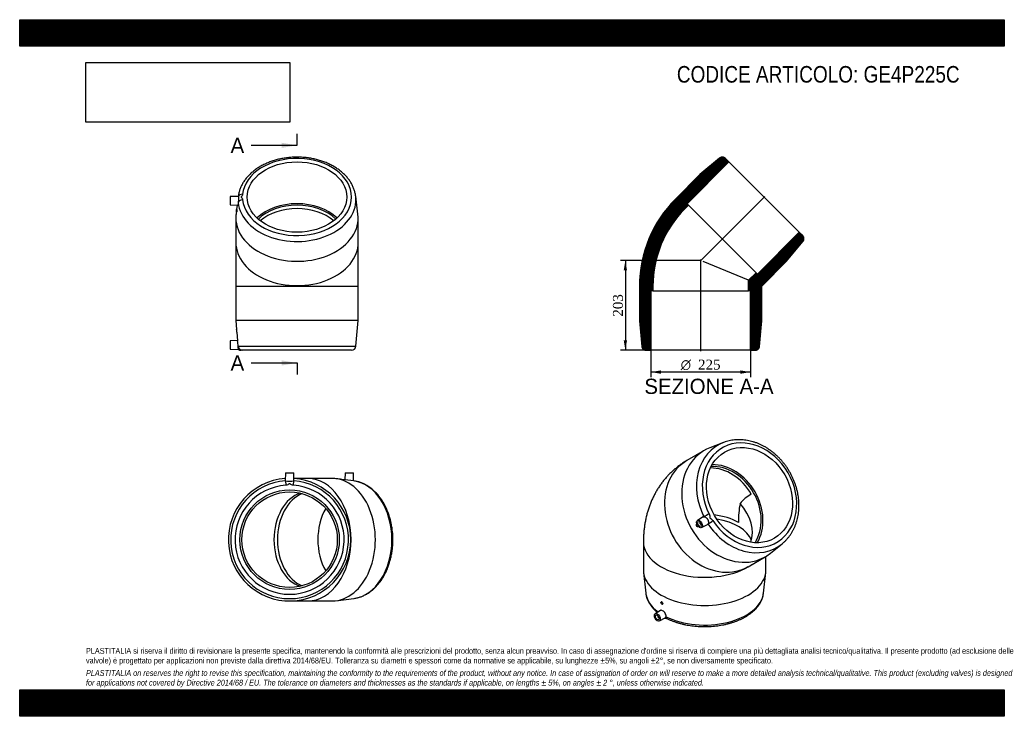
# Model space of a CAD drawing. Header units: millimetres. Extents: x 0 to 2228, y 0 to 1575.
import ezdxf
from ezdxf.enums import TextEntityAlignment as Align
from ezdxf.lldxf.tags import DXFTag

# ---------------------------------------------------------------- set-up
doc = ezdxf.new("R2010")
doc.units = ezdxf.units.MM
doc.header["$LTSCALE"] = 7.5
for name, color, linetype in [('Default', 7, 'Continuous'), ('DV4_Default', 7, 'Continuous'), ('GE4P225C', 7, 'Continuous')]:
    doc.layers.add(name, color=color, linetype=linetype)
doc.styles.add('SEACAD_Solid_Edge_ANSI', font='seans.ttf')
doc.styles.add('SEACAD_Solid_Edge_ANSI1_Symbols', font='semeca1.ttf')
doc.styles.add('SEACAD_Times_New_Roman', font='times.ttf')
tags = doc.linetypes.add('CENTER2', pattern=[28.575, 19.05, -3.175, 3.175, -3.175]).pattern_tags.tags
tags[10:11] = [DXFTag(74, 4), DXFTag(75, 0), DXFTag(340, '0'), DXFTag(46, 0.0), DXFTag(50, 0.0), DXFTag(44, 0.0), DXFTag(45, 0.0)]
tags[8:9] = [DXFTag(74, 4), DXFTag(75, 0), DXFTag(340, '0'), DXFTag(46, 0.0), DXFTag(50, 0.0), DXFTag(44, 0.0), DXFTag(45, 0.0)]
tags[6:7] = [DXFTag(74, 4), DXFTag(75, 0), DXFTag(340, '0'), DXFTag(46, 0.0), DXFTag(50, 0.0), DXFTag(44, 0.0), DXFTag(45, 0.0)]
tags[4:5] = [DXFTag(74, 4), DXFTag(75, 0), DXFTag(340, '0'), DXFTag(46, 0.0), DXFTag(50, 0.0), DXFTag(44, 0.0), DXFTag(45, 0.0)]
doc.dimstyles.new('ANSImm', dxfattribs={"dimtxt": 22.5, "dimasz": 22.5, "dimexe": 11.25, "dimexo": 0, "dimgap": 5.625, "dimtad": 1, "dimdsep": 46, "dimtxsty": 'SEACAD_Times_New_Roman', "dimblk1": '_SE_FILLED', "dimblk2": '_SE_FILLED', "dimsah": 1, "dimcen": 11.25, "dimazin": 0, "dimtfac": 0.85, "dimtdec": 3, "dimtofl": 0, "dimtmove": 0, "dimatfit": 3, "dimfxl": 1, "dimarcsym": 0})
picture_1 = doc.add_image_def('image1.jpg', size_in_pixel=(4302, 1260))

# ---------------------------------------------------------------- blocks, each defined once
blk = doc.blocks.new('SE')
at = {"layer": 'GE4P225C', "color": 7, "linetype": 'Continuous'}
for p, q in [((1592.3, 618.9), (1561.3, 606.9)), ((1548.3, 600.7), (1509.3, 578.2)), ((1545.9, 450.7), (1533.1, 443)), ((1531.1, 434.3), (1530.7, 434.1)), ((1533.7, 428.9), (1534.1, 429.1)), ((1539.8, 438.2), (1539.2, 437.9)), ((1541.2, 434.4), (1541.8, 434.7)), ((1542.6, 426.6), (1555.7, 433.7)), ((1411.1, 394.2), (1411.1, 330.5)), ((1698.7, 369), (1724.6, 389.9)), ((1647.8, 338.3), (1686.8, 360.8)), ((1688.1, 330.5), (1688.1, 361.6)), ((1411.4, 325.4), (1416.5, 278.3)), ((1682.6, 278.3), (1687.8, 325.4)), ((1451.5, 258.5), (1451.2, 258.4)), ((1454.2, 253.2), (1454.7, 253.5)), ((1449.9, 239.3), (1437.6, 231.9)), ((1444.3, 227.1), (1443.7, 226.8)), ((1445.7, 223.3), (1446.3, 223.6)), ((1447.1, 215.5), (1460.5, 222.8))]:
    blk.add_line(p, q, dxfattribs=at)
for centre, radius, start, end in [((1705.1, 416.4), 99.5, 120.2676, 139.2115), ((1864.8, 438.9), 238.9, 169.7431, 180.1497)]:
    blk.add_arc(centre, radius, start, end, dxfattribs=at)
for centre, major_axis, ratio, start_param, end_param in [((1651.1, 500.1), (61.7, -106.8), 0.816497, -1.50032, 4.641912), ((1617.6, 480.8), (69.3, -119.9), 0.816497, 3.014606, 6.283185), ((1646.5, 497.5), (66.7, -115.5), 0.816497, 3.014606, 4.641912), ((1578.6, 458.3), (-69.3, 119.9), 0.816497, 0, 3.141593), ((1578.6, 458.3), (54, -93.5), 0.816497, 1.570796, 2.697239), ((1584.1, 461.4), (-54, 93.5), 0.816497, 3.542427, 5.882351), ((1584.1, 461.4), (-56.3, 97.4), 0.816497, 3.576274, 5.848504), ((1549.6, 441.5), (-99.8, 57.6), 0.717439, 3.270173, 4.268369), ((1554.7, 454.5), (8.93, 4.49), 0.040656, 0.956488, 2.43797), ((1549.6, 394.2), (108, 0), 0.57735, 0.785398, 1.372044), ((1549.6, 385.2), (-108, 0), 0.57735, 3.349459, 4.455727), ((1532.2, 431.5), (1.5, -2.6), 0.57735, 2.312248, 6.283185), ((1532.2, 431.5), (1.5, -2.6), 0.57735, 0, 0.829346), ((1540.2, 436.1), (-1, 1.73), 0.57735, 0, 3.83141), ((1540.2, 436.1), (-1, 1.73), 0.57735, 5.593368, 6.283185), ((1563.4, 439.5), (-8.36, -5.49), 0.040656, 0.703622, 2.185105), ((1646.5, 497.5), (66.7, -115.5), 0.816497, -1.50032, 0.126987), ((1549.6, 394.2), (138.5, 0), 0.57735, 3.141579, 5.593312), ((1646.5, 497.5), (66.7, -115.5), 0.816497, 0.126987, 0.140723), ((1617.6, 480.8), (69.3, -119.9), 0.816497, 0, 0.126987), ((1549.6, 330.5), (-138.5, 0), 0.57735, 0, 3.141593), ((1549.6, 283.2), (-133.3, 0), 0.57735, 0.063365, 0.660843), ((1549.6, 283.2), (-133.3, 0), 0.57735, 0.855875, 3.078227), ((1444.7, 225), (1, -1.73), 0.57735, 2.451776, 6.283185), ((1444.7, 225), (1, -1.73), 0.57735, 0, 0.689817), ((1468.7, 230.2), (4.48, 8.94), 0.535261, 2.412668, 3.141159)]:
    blk.add_ellipse(centre, major_axis=major_axis, ratio=ratio, start_param=start_param, end_param=end_param, dxfattribs=at)
for centre, major_axis, ratio in [((1651.1, 500.1), (56.3, -97.4), 0.816497), ((1538, 434.8), (-4.75, 8.23), 0.57735), ((1538, 434.8), (-3, 5.2), 0.57735), ((1452.7, 255.8), (-1.5, 2.6), 0.57735), ((1442.5, 223.7), (4.75, -8.23), 0.57735), ((1442.5, 223.7), (3, -5.2), 0.57735)]:
    blk.add_ellipse(centre, major_axis=major_axis, ratio=ratio, dxfattribs=at)
for points, knots in [([(1725.8, 390.9), (1727.5, 392.3), (1730.3, 394.8), (1734.7, 399.3), (1738.8, 404), (1742.6, 409), (1746.1, 414.3), (1749.3, 419.8), (1752.2, 425.6), (1754.8, 431.6), (1757, 437.8), (1758.9, 444.2), (1760.4, 450.8), (1761.6, 457.5), (1762.4, 464.3), (1762.9, 471.2), (1763, 478.2), (1762.7, 485.3), (1762.1, 492.4), (1761.1, 499.5), (1759.8, 506.7), (1758.1, 513.7), (1756, 520.8), (1753.7, 527.7), (1751, 534.6), (1747.9, 541.3), (1744.6, 548), (1741, 554.4), (1737, 560.7), (1732.8, 566.8), (1728.3, 572.7), (1723.6, 578.3), (1718.6, 583.7), (1713.4, 588.8), (1708, 593.7), (1702.4, 598.2), (1696.6, 602.5), (1690.7, 606.4), (1684.6, 610), (1678.4, 613.2), (1672.1, 616.1), (1665.7, 618.6), (1659.2, 620.7), (1652.7, 622.4), (1646.2, 623.8), (1639.7, 624.7), (1633.2, 625.3), (1626.8, 625.4), (1620.4, 625.2), (1614.1, 624.5), (1607.9, 623.5), (1601.8, 622.1), (1596.5, 620.5), (1593.6, 619.4), (1592.3, 618.9)], [0, 0, 0, 0, 0.018784, 0.037903, 0.057041, 0.076203, 0.095391, 0.114608, 0.133856, 0.153134, 0.172441, 0.191776, 0.211136, 0.23052, 0.249924, 0.269345, 0.288781, 0.308229, 0.327687, 0.347153, 0.366626, 0.386103, 0.405584, 0.425067, 0.444553, 0.464041, 0.483531, 0.503022, 0.522515, 0.542009, 0.561504, 0.581, 0.600497, 0.619995, 0.639492, 0.658989, 0.678484, 0.697976, 0.717463, 0.736942, 0.756413, 0.775871, 0.795314, 0.814739, 0.834143, 0.853522, 0.872874, 0.892196, 0.911486, 0.930744, 0.94997, 0.969165, 0.988331, 1, 1, 1, 1]), ([(1509.3, 578.2), (1506.5, 576.5), (1501.7, 573.7), (1494.3, 568.6), (1487.4, 563.4), (1480.7, 557.9), (1474.2, 552.1), (1468.1, 546), (1462.2, 539.6), (1456.6, 532.9), (1451.3, 526), (1446.3, 518.8), (1441.7, 511.3), (1437.3, 503.6), (1433.2, 495.7), (1429.5, 487.6), (1426.1, 479.2), (1423, 470.7), (1420.3, 461.9), (1417.9, 452.9), (1415.8, 443.7), (1414.1, 434.4), (1412.8, 424.8), (1411.8, 415.1), (1411.3, 405.4), (1411.1, 398.2), (1411.1, 394.7), (1411.1, 394.2)], [0, 0, 0, 0, 0.041524, 0.081098, 0.120628, 0.160142, 0.199668, 0.239233, 0.278868, 0.318604, 0.358471, 0.398505, 0.438738, 0.479208, 0.51995, 0.561003, 0.602405, 0.644191, 0.686398, 0.729055, 0.772188, 0.815816, 0.859945, 0.904571, 0.949676, 0.993916, 1, 1, 1, 1]), ([(1547.8, 451.3), (1548.5, 451.4), (1549.2, 451.3), (1550.4, 450.9), (1550.8, 450.7), (1551.5, 450.3), (1551.9, 450.1), (1552.4, 449.7), (1552.6, 449.5), (1553, 449.2), (1553.2, 449.1), (1553.7, 448.6), (1554, 448.2), (1554.5, 447.7), (1554.7, 447.5), (1555, 447.1), (1555.2, 446.8), (1555.6, 446.2), (1555.9, 445.8), (1556.4, 444.9), (1556.7, 444.4), (1557.1, 443.5), (1557.3, 443), (1557.6, 442), (1557.8, 441.6), (1558, 440.6), (1558, 440.2), (1558.1, 439.5), (1558.1, 439.2), (1558.2, 438.8), (1558.2, 438.6), (1558.1, 437.9), (1558.1, 437.5), (1558, 436.9), (1557.9, 436.8), (1557.8, 436.4), (1557.8, 436.2), (1557.5, 435.7), (1557.4, 435.4), (1557.2, 435.1)], [0, 0, 0, 0, 0.125, 0.125, 0.1875, 0.1875, 0.25, 0.25, 0.28125, 0.28125, 0.3125, 0.3125, 0.375, 0.375, 0.40625, 0.40625, 0.4375, 0.4375, 0.5, 0.5, 0.5625, 0.5625, 0.625, 0.625, 0.6875, 0.6875, 0.75, 0.75, 0.78125, 0.78125, 0.8125, 0.8125, 0.875, 0.875, 0.90625, 0.90625, 0.9375, 0.9375, 1, 1, 1, 1]), ([(1559.7, 457.4), (1560.4, 456), (1560.9, 454.5), (1561.2, 452.3), (1561.2, 451.5), (1561.3, 450.4), (1561.3, 450), (1561.4, 449.3), (1561.4, 448.9), (1561.8, 448.2), (1562.1, 447.9), (1562.7, 447.5), (1563, 447.3), (1564, 446.6), (1564.6, 446.2), (1566.4, 444.8), (1567.5, 443.7), (1568.4, 442.4)], [0, 0, 0, 0, 0.25, 0.25, 0.375, 0.375, 0.4375, 0.4375, 0.5, 0.5, 0.5625, 0.5625, 0.625, 0.625, 0.75, 0.75, 1, 1, 1, 1]), ([(1531.1, 434.3), (1531.1, 434.3), (1531.1, 434.3), (1531.4, 434.5), (1531.8, 434.6), (1532.2, 434.5)], [0.87425247, 0.87425247, 0.87425247, 0.87425247, 0.875, 0.875, 0.95719461, 0.95719461, 0.95719461, 0.95719461]), ([(1557.2, 435.1), (1556.9, 434.7), (1556.5, 434.3), (1556, 433.9), (1555.9, 433.8), (1555.7, 433.7)], [0, 0, 0, 0, 0.0625, 0.0625, 0.0833007, 0.0833007, 0.0833007, 0.0833007]), ([(1416.6, 278.3), (1416.7, 277.5), (1416.9, 275.3), (1417.7, 271.4), (1419, 267), (1420.7, 262.5), (1422.9, 258.2), (1425.4, 253.9), (1428.3, 249.7), (1431.6, 245.6), (1435.2, 241.6), (1439, 238.1), (1441.5, 235.9), (1442.7, 235)], [0, 0, 0, 0, 0.0417118, 0.1220473, 0.2026911, 0.2838311, 0.3656095, 0.4481127, 0.5313671, 0.6153422, 0.6999616, 0.7851179, 0.8517593, 0.8517593, 0.8517593, 0.8517593]), ([(1464.2, 221.2), (1465.4, 220.7), (1468.1, 219.3), (1473.3, 217), (1479.5, 214.6), (1485.9, 212.3), (1492.5, 210.3), (1499.3, 208.6), (1506.3, 207), (1513.3, 205.7), (1520.5, 204.6), (1527.7, 203.8), (1535.1, 203.2), (1542.4, 202.8), (1549.8, 202.7), (1557.2, 202.8), (1564.5, 203.2), (1571.9, 203.8), (1579.1, 204.7), (1586.3, 205.8), (1593.3, 207.1), (1600.2, 208.7), (1607, 210.4), (1613.6, 212.5), (1620, 214.7), (1626.3, 217.2), (1632.2, 219.9), (1638, 222.7), (1643.4, 225.8), (1648.6, 229.1), (1653.5, 232.6), (1658.1, 236.2), (1662.3, 240), (1666.2, 244), (1669.7, 248.1), (1672.8, 252.4), (1675.5, 256.7), (1677.8, 261.1), (1679.7, 265.6), (1681.1, 270.2), (1682.1, 274.5), (1682.4, 277), (1682.6, 278.3)], [0, 0, 0, 0, 0.013615, 0.039273, 0.064908, 0.090519, 0.116106, 0.14167, 0.16721, 0.19273, 0.218233, 0.243721, 0.269199, 0.294669, 0.320134, 0.3456, 0.371068, 0.396542, 0.422025, 0.447522, 0.473035, 0.498569, 0.524126, 0.54971, 0.575323, 0.600967, 0.626643, 0.65235, 0.678083, 0.703838, 0.7296, 0.75535, 0.781062, 0.806705, 0.832243, 0.857635, 0.882842, 0.907832, 0.932587, 0.957103, 0.9814, 1, 1, 1, 1]), ([(1454.7, 253.5), (1454.8, 253.5), (1454.8, 253.5), (1455.1, 253.7), (1455.3, 254.2), (1455.2, 255.4), (1454.9, 256.2), (1454, 257.5), (1453.5, 258), (1452.4, 258.7), (1451.8, 258.7), (1451.5, 258.5)], [0.2491592, 0.2491592, 0.2491592, 0.2491592, 0.25, 0.25, 0.375, 0.375, 0.5, 0.5, 0.625, 0.625, 0.7492367, 0.7492367, 0.7492367, 0.7492367]), ([(1462.2, 225.1), (1462.3, 225.6), (1462.4, 226.1), (1462.3, 227.3), (1462.3, 227.9), (1461.8, 229.8), (1461.3, 231.1), (1459.8, 233.7), (1458.8, 235), (1456.7, 237.2), (1455.6, 238.1), (1453.4, 239.3), (1452.4, 239.7), (1450.9, 239.7), (1450.3, 239.6), (1449.9, 239.3)], [0, 0, 0, 0, 0.0625, 0.0625, 0.125, 0.125, 0.25, 0.25, 0.375, 0.375, 0.5, 0.5, 0.625, 0.625, 0.7132174, 0.7132174, 0.7132174, 0.7132174]), ([(1460.5, 222.8), (1460.6, 222.8), (1460.6, 222.9), (1460.9, 223), (1461.1, 223.2), (1461.4, 223.5), (1461.5, 223.7), (1461.7, 223.9), (1461.8, 224), (1462, 224.5), (1462.1, 224.8), (1462.2, 225.1)], [0.8034498, 0.8034498, 0.8034498, 0.8034498, 0.8125, 0.8125, 0.875, 0.875, 0.90625, 0.90625, 0.9375, 0.9375, 1, 1, 1, 1]), ([(1459.3, 222.2), (1459.6, 222.1), (1460.3, 222), (1461.5, 221.9), (1462.6, 221.7), (1463.4, 221.5), (1463.9, 221.3), (1464.1, 221.3), (1464.2, 221.2), (1464.2, 221.2)], [0.2958765, 0.2958765, 0.2958765, 0.2958765, 0.3982594, 0.5467896, 0.6917275, 0.8066115, 0.8739356, 0.9476721, 1, 1, 1, 1])]:
    blk.add_open_spline(points, degree=3, knots=knots, dxfattribs=at)
for points in [[(1545.9, 450.7), (1546.5, 451.1), (1547.1, 451.3), (1547.8, 451.3)], [(1534.8, 430), (1534.7, 429.6), (1534.4, 429.3), (1534.1, 429.1)]]:
    blk.add_open_spline(points, degree=3, dxfattribs=at)
blk = doc.blocks.new('SE1')
at = {"layer": 'GE4P225C', "color": 7, "linetype": 'Continuous'}
for p, q in [((494.6, 1175.4), (475.9, 1175.1)), ((475.9, 1175.1), (475.9, 1156.1)), ((494.6, 1176.1), (494.5, 1175.4)), ((765.3, 1135.5), (760.2, 1176.1)), ((475.9, 1156.1), (493.4, 1155.8)), ((490.4, 1142.9), (489.5, 1135.5)), ((490.4, 1140), (490.4, 1146)), ((491.2, 1146), (490.4, 1146)), ((490.4, 1140), (490.8, 1140)), ((492, 1155.8), (490.8, 1146)), ((488.9, 1126.7), (488.9, 1071.6)), ((765.9, 1071.6), (765.9, 1126.7)), ((488.9, 1071.6), (488.9, 972.6)), ((765.9, 972.6), (765.9, 1071.6)), ((488.9, 972.6), (765.9, 972.6)), ((488.9, 972.6), (488.9, 894.6)), ((765.9, 894.6), (765.9, 972.6)), ((765.9, 894.6), (488.9, 894.6)), ((488.9, 894.6), (490.7, 874.5)), ((760.7, 836.7), (765.9, 894.6)), ((490.4, 874.6), (490.4, 868.6)), ((490.7, 874.6), (490.4, 874.6)), ((492.9, 849.4), (475.9, 849.1)), ((475.9, 849.1), (475.9, 830.1)), ((490.4, 868.6), (491.2, 868.6)), ((491.2, 868.6), (492.9, 849.3)), ((475.9, 830.1), (494.7, 829.7)), ((494.4, 836.7), (760.7, 836.7)), ((504.3, 827.6), (500.9, 827.6)), ((750.8, 827.6), (504.3, 827.6))]:
    blk.add_line(p, q, dxfattribs=at)
for centre, radius, start, end in [((353.5, 859.2), 138.1, 3.8674, 6.3672), ((357.9, 827.3), 136.8, 3.9204, 9.2715), ((362.6, 827.7), 132.1, 0.8897, 3.9019), ((750.8, 837.6), 10, 270, 354.8827)]:
    blk.add_arc(centre, radius, start, end, dxfattribs=at)
for centre, major_axis, ratio, start_param, end_param in [((627.4, 1174.1), (-123.4, 0), 0.707107, 0.070476, 6.212709), ((627.4, 1167.7), (-133.3, 0), 0.707107, 0.070476, 3.229099), ((504.3, 1160.9), (-9.95, -0.99), 0.705351, 4.642087, 6.123569), ((627.4, 1167.7), (-133.3, 0), 0.707107, -0.086855, -0.082629), ((627.4, 1167.7), (-133.3, 0), 0.707107, -0.089672, -0.086855), ((504.3, 1173.2), (-9.95, 0.99), 0.705351, 4.782691, 6.051622), ((627.4, 1079.4), (112.5, 0), 0.707107, 0.637957, 2.503636), ((627.4, 1167.7), (-133.3, 0), 0.707107, 3.229099, 3.231265), ((627.4, 1079.4), (108, 0), 0.707107, 0.626223, 2.51537), ((627.4, 1071.6), (-108, 0), 0.707107, 3.83559, 5.589188), ((627.4, 1126.7), (-138.5, 0), 0.707107, 6.193513, 6.283185), ((627.4, 1126.7), (-138.5, 0), 0.707107, 0, 3.231265), ((627.4, 1071.6), (-138.5, 0), 0.707107, 0, 3.141593), ((504.3, 837.6), (0, -10), 0.997518, 4.801703, 6.283185), ((500.9, 837.6), (0, 10), 0.997158, 2.46549, 3.142568)]:
    blk.add_ellipse(centre, major_axis=major_axis, ratio=ratio, start_param=start_param, end_param=end_param, dxfattribs=at)
blk.add_ellipse((627.4, 1174.1), major_axis=(112.5, 0), ratio=0.707107, dxfattribs=at)
for points, knots in [([(760.2, 1175.9), (760.1, 1176.3), (760, 1177.8), (759.4, 1180.8), (758.6, 1184.6), (757.6, 1188.4), (756.3, 1192.2), (754.8, 1195.9), (753.2, 1199.6), (751.3, 1203.2), (749.3, 1206.8), (747, 1210.3), (744.6, 1213.7), (741.9, 1217.1), (739.1, 1220.4), (736.1, 1223.6), (732.9, 1226.7), (729.6, 1229.7), (726.1, 1232.6), (722.4, 1235.4), (718.6, 1238.1), (714.7, 1240.7), (710.6, 1243.2), (706.4, 1245.5), (702, 1247.8), (697.5, 1249.9), (693, 1251.8), (688.3, 1253.6), (683.5, 1255.3), (678.6, 1256.9), (673.7, 1258.3), (668.7, 1259.5), (663.6, 1260.7), (658.5, 1261.6), (653.3, 1262.4), (648.1, 1263.1), (642.8, 1263.6), (637.6, 1264), (632.3, 1264.2), (627, 1264.3), (621.7, 1264.2), (616.4, 1264), (611.1, 1263.6), (605.9, 1263), (600.7, 1262.3), (595.5, 1261.5), (590.4, 1260.5), (585.3, 1259.4), (580.3, 1258.1), (575.4, 1256.6), (570.5, 1255.1), (565.8, 1253.4), (561.1, 1251.5), (556.5, 1249.5), (552.1, 1247.4), (547.7, 1245.2), (543.5, 1242.8), (539.4, 1240.3), (535.5, 1237.7), (531.7, 1234.9), (528, 1232.1), (524.6, 1229.2), (521.2, 1226.1), (518.1, 1223), (515.1, 1219.7), (512.3, 1216.4), (509.7, 1213), (507.3, 1209.5), (505, 1206), (503, 1202.3), (501.2, 1198.7), (499.6, 1195), (498.1, 1191.2), (496.9, 1187.4), (495.9, 1183.6), (495.1, 1179.8), (494.7, 1177.1), (494.6, 1175.8), (494.6, 1175.8)], [0, 0, 0, 0, 0.003579, 0.016664, 0.029762, 0.04288, 0.056023, 0.069195, 0.082399, 0.095638, 0.108912, 0.122222, 0.135567, 0.148946, 0.162356, 0.175794, 0.189259, 0.202745, 0.216252, 0.229774, 0.24331, 0.256857, 0.270411, 0.283972, 0.297537, 0.311104, 0.324673, 0.338241, 0.351809, 0.365375, 0.37894, 0.392502, 0.406063, 0.419622, 0.43318, 0.446735, 0.46029, 0.473844, 0.487397, 0.50095, 0.514503, 0.528057, 0.541612, 0.555169, 0.568727, 0.582288, 0.595851, 0.609417, 0.622986, 0.636559, 0.650134, 0.663713, 0.677295, 0.690879, 0.704465, 0.718053, 0.73164, 0.745226, 0.758808, 0.772386, 0.785956, 0.799516, 0.813062, 0.826593, 0.840104, 0.853592, 0.867053, 0.880485, 0.893884, 0.907249, 0.920577, 0.933867, 0.94712, 0.960336, 0.973518, 0.98667, 0.999795, 1, 1, 1, 1]), ([(494.4, 1161), (494.4, 1160.4), (494.3, 1159.7), (494.2, 1158.6), (494.1, 1158.1), (493.9, 1156.7), (493.7, 1156.1), (493.5, 1155.8), (493.4, 1155.8), (493.4, 1155.8)], [0, 0, 0, 0, 0.0625, 0.0625, 0.125, 0.125, 0.25, 0.25, 0.2905697, 0.2905697, 0.2905697, 0.2905697]), ([(494.6, 1175.4), (494.6, 1175.4), (494.6, 1175.4), (494.7, 1175), (494.7, 1174), (494.7, 1171.1), (494.7, 1169.1), (494.6, 1165), (494.5, 1162.9), (494.4, 1161)], [0.1915215, 0.1915215, 0.1915215, 0.1915215, 0.25, 0.25, 0.5, 0.5, 0.75, 0.75, 1, 1, 1, 1]), ([(495, 1175.8), (495, 1175.8), (494.9, 1175.8), (494.8, 1175.7), (494.7, 1175.5), (494.6, 1175.4)], [0.7127768, 0.7127768, 0.7127768, 0.7127768, 0.7837655, 0.8920583, 1, 1, 1, 1]), ([(504.3, 1180.2), (504.2, 1179.1), (503.8, 1178.1), (502.7, 1176.6), (502.3, 1176.1), (501.7, 1175.4), (501.5, 1175.2), (501.1, 1174.7), (500.9, 1174.4), (500.9, 1173.9), (501, 1173.6), (501.4, 1173.1), (501.6, 1172.9), (502.3, 1172.1), (502.7, 1171.7), (503.8, 1170.2), (504.2, 1169.1), (504.3, 1168)], [0, 0, 0, 0, 0.25, 0.25, 0.375, 0.375, 0.4375, 0.4375, 0.5, 0.5, 0.5625, 0.5625, 0.625, 0.625, 0.75, 0.75, 1, 1, 1, 1]), ([(491.2, 1146), (491.2, 1146), (491.2, 1145.7), (491.2, 1144.5), (491.2, 1143.8), (491.1, 1142.2), (491.1, 1141.4), (490.9, 1140.3), (490.8, 1140), (490.8, 1140)], [0, 0, 0, 0, 0.125, 0.125, 0.25, 0.25, 0.375, 0.375, 0.4991993, 0.4991993, 0.4991993, 0.4991993])]:
    blk.add_open_spline(points, degree=3, knots=knots, dxfattribs=at)
blk = doc.blocks.new('SE2')
at = {"layer": 'GE4P225C', "color": 7, "linetype": 'Continuous'}
for p, q in [((601.1, 550.8), (600.8, 532.5)), ((601.1, 550.8), (620.1, 550.8)), ((620.4, 532.5), (620.1, 550.8)), ((651.6, 537.8), (620.3, 537.8)), ((706.7, 537.8), (651.6, 537.8)), ((756.1, 532.1), (715.5, 537.2)), ((726, 536.3), (722.9, 536.3)), ((726, 535.9), (726, 536.3)), ((736.1, 550.8), (735.9, 534.7)), ((736.1, 550.8), (755.1, 550.8)), ((755.5, 532.2), (755.1, 550.8)), ((601.2, 532.3), (601.9, 522.4)), ((619.3, 522.4), (620, 532.3)), ((610.6, 260.8), (651.6, 260.8)), ((651.6, 260.8), (706.7, 260.8)), ((715.5, 261.4), (756.1, 266.5))]:
    blk.add_line(p, q, dxfattribs=at)
for radius in [112.5, 108]:
    blk.add_circle((610.6, 399.3), radius, dxfattribs=at)
for centre, radius, start, end in [((610.6, 399.3), 138.5, 94.0297, 0), ((610.6, 399.3), 138.5, 0, 85.9703), ((610.6, 399.3), 133.3, 94.038, 85.962), ((610.6, 399.3), 123.4, 94.038, 85.962), ((610.6, 661.5), 129.6, 265.8458, 274.1542)]:
    blk.add_arc(centre, radius, start, end, dxfattribs=at)
for centre, major_axis, start_param, end_param in [((651.6, 399.3), (0, 138.5), 3.141593, 6.283185), ((706.7, 399.3), (0, -138.5), 0, 3.141593), ((747.7, 399.3), (0, 133.3), 3.231265, 6.193513), ((651.6, 399.3), (0, 108), 0.224325, 2.917268), ((659.4, 399.3), (0, -108), 3.40942, 6.015358), ((754.1, 399.3), (0, -112.5), 4.033013, 5.391765)]:
    blk.add_ellipse(centre, major_axis=major_axis, ratio=0.707107, start_param=start_param, end_param=end_param, dxfattribs=at)
blk.add_open_spline([(600.8, 532.5), (600.8, 532.4), (600.9, 532.4), (601.2, 532.3)], degree=3, dxfattribs=at)
for points, knots in [([(619.3, 522.4), (617.7, 522.5), (616.2, 522.9), (614.1, 524), (613.4, 524.4), (612.4, 525), (612.1, 525.2), (611.4, 525.6), (611, 525.8), (610.2, 525.8), (609.9, 525.7), (609.2, 525.3), (608.8, 525.1), (607.8, 524.4), (607.1, 524), (605, 522.9), (603.5, 522.5), (601.9, 522.4)], [0, 0, 0, 0, 0.25, 0.25, 0.375, 0.375, 0.4375, 0.4375, 0.5, 0.5, 0.5625, 0.5625, 0.625, 0.625, 0.75, 0.75, 1, 1, 1, 1]), ([(620, 532.3), (620.2, 532.3), (620.3, 532.4), (620.4, 532.5), (620.4, 532.5), (620.4, 532.5)], [0, 0, 0, 0, 0.0625, 0.0625, 0.07997104, 0.07997104, 0.07997104, 0.07997104]), ([(756.2, 266.6), (756.5, 266.6), (757.9, 266.7), (760.8, 267.3), (764.6, 268.1), (768.4, 269.1), (772.2, 270.4), (775.9, 271.9), (779.6, 273.5), (783.2, 275.4), (786.8, 277.4), (790.3, 279.7), (793.7, 282.1), (797.1, 284.8), (800.4, 287.6), (803.6, 290.6), (806.7, 293.8), (809.7, 297.1), (812.6, 300.6), (815.5, 304.3), (818.2, 308.1), (820.7, 312), (823.2, 316.1), (825.6, 320.3), (827.8, 324.7), (829.9, 329.2), (831.8, 333.7), (833.7, 338.4), (835.4, 343.2), (836.9, 348.1), (838.3, 353), (839.6, 358), (840.7, 363.1), (841.6, 368.2), (842.5, 373.4), (843.1, 378.6), (843.7, 383.9), (844, 389.1), (844.2, 394.4), (844.3, 399.7), (844.2, 405), (844, 410.3), (843.6, 415.6), (843, 420.8), (842.3, 426), (841.5, 431.2), (840.5, 436.3), (839.4, 441.4), (838.1, 446.4), (836.7, 451.3), (835.1, 456.2), (833.4, 460.9), (831.5, 465.6), (829.5, 470.2), (827.4, 474.6), (825.2, 479), (822.8, 483.2), (820.3, 487.3), (817.7, 491.2), (815, 495), (812.1, 498.7), (809.2, 502.1), (806.1, 505.5), (803, 508.6), (799.7, 511.6), (796.4, 514.4), (793, 517), (789.5, 519.4), (786, 521.7), (782.4, 523.7), (778.7, 525.5), (775, 527.1), (771.2, 528.6), (767.4, 529.8), (763.6, 530.8), (759.8, 531.6), (757.5, 531.9), (756.2, 532.1)], [0, 0, 0, 0, 0.002493, 0.015608, 0.028737, 0.041886, 0.05506, 0.068263, 0.081499, 0.094768, 0.108074, 0.121415, 0.134792, 0.148202, 0.161643, 0.175113, 0.188609, 0.202128, 0.215666, 0.229221, 0.242788, 0.256367, 0.269953, 0.283546, 0.297143, 0.310742, 0.324342, 0.337943, 0.351542, 0.365141, 0.378737, 0.392332, 0.405925, 0.419516, 0.433105, 0.446693, 0.460279, 0.473865, 0.48745, 0.501035, 0.51462, 0.528206, 0.541793, 0.555382, 0.568972, 0.582565, 0.59616, 0.609758, 0.623359, 0.636963, 0.650571, 0.664181, 0.677795, 0.691411, 0.70503, 0.718649, 0.732269, 0.745886, 0.759501, 0.77311, 0.786712, 0.800304, 0.813883, 0.827445, 0.840988, 0.854508, 0.868001, 0.881464, 0.894895, 0.908291, 0.92165, 0.934972, 0.948256, 0.961503, 0.974717, 0.987899, 1, 1, 1, 1])]:
    blk.add_open_spline(points, degree=3, knots=knots, dxfattribs=at)
blk = doc.blocks.new('SE4')
at = {"color": 7, "linetype": 'Continuous', "style": 'SEACAD_Solid_Edge_ANSI'}
blk.add_text('A', height=34.5, dxfattribs=at).set_placement((477.1, 816.2), align=Align.TOP_LEFT)
blk = doc.blocks.new('SE5')
at = {"color": 7, "linetype": 'Continuous', "style": 'SEACAD_Solid_Edge_ANSI'}
blk.add_text('A', height=34.5, dxfattribs=at).set_placement((477.1, 1308.2), align=Align.TOP_LEFT)
blk = doc.blocks.new('SEANNOT_GROUP')
at = {"linetype": 'Continuous'}
blk.add_hatch(color=7, dxfattribs=at).paths.add_polyline_path([(593, 793.2), (627.5, 798.9), (593, 804.7)])
at = {"color": 7, "linetype": 'Continuous'}
blk.add_lwpolyline([(524, 798.9), (627.5, 798.9)], dxfattribs=at)
blk = doc.blocks.new('SEANNOT_GROUP1')
at = {"linetype": 'Continuous'}
blk.add_hatch(color=7, dxfattribs=at).paths.add_polyline_path([(593, 1285.2), (627.5, 1291), (593, 1296.7)])
at = {"color": 7, "linetype": 'Continuous'}
blk.add_lwpolyline([(524, 1291), (627.5, 1291)], dxfattribs=at)
blk = doc.blocks.new('SE3')
at = {"layer": 'Default', "color": 7, "linetype": 'CENTER2'}
for p, q in [((627.5, 1291), (627.5, 1316.9)), ((627.5, 798.9), (627.5, 773.1))]:
    blk.add_line(p, q, dxfattribs=at)
at = {"layer": 'Default', "color": 7, "linetype": 'CENTER2', "const_width": 0.0001}
blk.add_lwpolyline([(627.5, 798.9), (627.5, 1291)], dxfattribs=at)
at = {"layer": 'Default'}
for name in ['SE5', 'SEANNOT_GROUP1', 'SE4', 'SEANNOT_GROUP']:
    blk.add_blockref(name, (0, 0), dxfattribs=at)
blk = doc.blocks.new('SE6')
at = {"layer": 'GE4P225C', "linetype": 'Continuous'}
h = blk.add_hatch(dxfattribs=at)
h.set_pattern_fill('LINE', scale=0.629921, angle=-45, style=0)
edge = h.paths.add_edge_path()
edge.add_line((1509.9, 1158.9), (1604.6, 1253.7))
edge.add_line((1604.6, 1253.7), (1596.9, 1261.3))
edge.add_spline(control_points=[(1596.9, 1261.3), (1596.7, 1261.5), (1596.5, 1261.8), (1596, 1262.2), (1595.8, 1262.3), (1595, 1262.9), (1594.5, 1263.2), (1593.3, 1263.7), (1592.7, 1263.9), (1591.8, 1264.1), (1591.5, 1264.1), (1590.9, 1264.2), (1590.6, 1264.2), (1589.7, 1264.3), (1589.1, 1264.2), (1588.2, 1264.1), (1587.9, 1264.1), (1587.3, 1263.9), (1587, 1263.8), (1586.1, 1263.5), (1585.5, 1263.3), (1584.4, 1262.7), (1583.9, 1262.3), (1583.5, 1261.9)], knot_values=[0, 0, 0, 0, 0.0625, 0.0625, 0.125, 0.125, 0.25, 0.25, 0.375, 0.375, 0.4375, 0.4375, 0.5, 0.5, 0.625, 0.625, 0.6875, 0.6875, 0.75, 0.75, 0.875, 0.875, 1, 1, 1, 1], degree=3, periodic=0)
edge.add_line((1583.5, 1261.9), (1538.8, 1224.7))
edge.add_line((1538.8, 1224.7), (1483.7, 1169.5))
edge.add_arc((1680.6, 972.6), 278.5, 135, 180)
edge.add_line((1402.1, 972.6), (1402.1, 894.6))
edge.add_line((1402.1, 894.6), (1407.3, 836.7))
edge.add_spline(control_points=[(1407.3, 836.7), (1407.3, 836.4), (1407.4, 836.1), (1407.5, 835.4), (1407.6, 835.1), (1407.8, 834.3), (1408, 833.7), (1408.6, 832.6), (1408.9, 832), (1409.6, 831.1), (1410.1, 830.6), (1411, 829.8), (1411.5, 829.4), (1412.3, 828.9), (1412.5, 828.7), (1413.1, 828.5), (1413.4, 828.3), (1414.2, 828), (1414.8, 827.8), (1415.7, 827.7), (1416, 827.6), (1416.6, 827.6), (1417, 827.6), (1417.3, 827.6)], knot_values=[0, 0, 0, 0, 0.0625, 0.0625, 0.125, 0.125, 0.25, 0.25, 0.375, 0.375, 0.5, 0.5, 0.625, 0.625, 0.6875, 0.6875, 0.75, 0.75, 0.875, 0.875, 0.9375, 0.9375, 1, 1, 1, 1], degree=3, periodic=0)
edge.add_line((1417.3, 827.6), (1428.1, 827.6))
edge.add_line((1428.1, 827.6), (1428.1, 961.6))
edge.add_line((1428.1, 961.6), (1432.6, 961.6))
edge.add_line((1432.6, 961.6), (1432.6, 972.6))
edge.add_arc((1680.6, 972.6), 248, 135, 180, ccw=False)
edge.add_line((1505.3, 1147.9), (1513, 1155.7))
edge.add_line((1513, 1155.7), (1509.9, 1158.9))
h = blk.add_hatch(dxfattribs=at)
h.set_pattern_fill('LINE', scale=0.629921, angle=-45, style=0)
edge = h.paths.add_edge_path()
edge.add_line((1669, 999.8), (1665.8, 1003))
edge.add_line((1665.8, 1003), (1648.6, 985.8))
edge.add_line((1648.6, 985.8), (1648.6, 961.6))
edge.add_line((1648.6, 961.6), (1653.1, 961.6))
edge.add_line((1653.1, 961.6), (1653.1, 827.6))
edge.add_line((1653.1, 827.6), (1664, 827.6))
edge.add_spline(control_points=[(1664, 827.6), (1664.6, 827.6), (1665.2, 827.6), (1666.1, 827.8), (1666.4, 827.9), (1667, 828), (1667.3, 828.1), (1668.2, 828.5), (1668.7, 828.7), (1669.5, 829.2), (1669.8, 829.4), (1670.3, 829.8), (1670.5, 830), (1671.2, 830.6), (1671.6, 831.1), (1672.3, 832), (1672.7, 832.6), (1673.1, 833.4), (1673.2, 833.7), (1673.4, 834.3), (1673.5, 834.6), (1673.8, 835.5), (1673.9, 836.1), (1673.9, 836.7)], knot_values=[0, 0, 0, 0, 0.125, 0.125, 0.1875, 0.1875, 0.25, 0.25, 0.375, 0.375, 0.4375, 0.4375, 0.5, 0.5, 0.625, 0.625, 0.75, 0.75, 0.8125, 0.8125, 0.875, 0.875, 1, 1, 1, 1], degree=3, periodic=0)
edge.add_line((1673.9, 836.7), (1679.1, 894.6))
edge.add_line((1679.1, 894.6), (1679.1, 972.6))
edge.add_arc((1680.6, 972.6), 1.52, 135, 180, ccw=False)
edge.add_line((1679.6, 973.6), (1734.7, 1028.8))
edge.add_line((1734.7, 1028.8), (1772, 1073.4))
edge.add_spline(control_points=[(1772, 1073.4), (1772.4, 1073.9), (1772.7, 1074.4), (1773.2, 1075.2), (1773.3, 1075.5), (1773.6, 1076), (1773.7, 1076.3), (1774, 1077.2), (1774.1, 1077.8), (1774.3, 1079), (1774.3, 1079.6), (1774.3, 1080.6), (1774.3, 1080.9), (1774.2, 1081.5), (1774.1, 1081.8), (1773.9, 1082.7), (1773.7, 1083.3), (1773.3, 1084.1), (1773.2, 1084.4), (1772.9, 1084.9), (1772.7, 1085.2), (1772.2, 1086), (1771.8, 1086.4), (1771.4, 1086.9)], knot_values=[0, 0, 0, 0, 0.125, 0.125, 0.1875, 0.1875, 0.25, 0.25, 0.375, 0.375, 0.5, 0.5, 0.5625, 0.5625, 0.625, 0.625, 0.75, 0.75, 0.8125, 0.8125, 0.875, 0.875, 1, 1, 1, 1], degree=3, periodic=0)
edge.add_line((1771.4, 1086.9), (1763.7, 1094.6))
edge.add_line((1763.7, 1094.6), (1669, 999.8))
at = {"layer": 'DV4_Default', "color": 7, "linetype": 'CENTER2'}
for p, q in [((1539.5, 1029.4), (1685.4, 1175.3)), ((1540.6, 825.8), (1540.6, 1032.6))]:
    blk.add_line(p, q, dxfattribs=at)
at = {"layer": 'GE4P225C', "color": 7, "linetype": 'Continuous'}
for p, q in [((1604.6, 1253.7), (1509.9, 1158.9)), ((1583.5, 1261.9), (1538.8, 1224.7)), ((1596.9, 1261.3), (1604.6, 1253.7)), ((1604.6, 1253.7), (1763.7, 1094.6)), ((1538.8, 1224.7), (1483.7, 1169.5)), ((1509.9, 1158.9), (1513, 1155.7)), ((1513, 1155.7), (1505.3, 1147.9)), ((1665.8, 1003), (1513, 1155.7)), ((1669, 999.8), (1763.7, 1094.6)), ((1763.7, 1094.6), (1771.4, 1086.9)), ((1734.7, 1028.8), (1772, 1073.4)), ((1648.6, 985.8), (1546.2, 1028.3)), ((1679.6, 973.6), (1734.7, 1028.8)), ((1648.6, 985.8), (1665.8, 1003)), ((1665.8, 1003), (1669, 999.8)), ((1648.6, 961.6), (1648.6, 985.8)), ((1402.1, 972.6), (1402.1, 894.6)), ((1432.6, 961.6), (1428.1, 961.6)), ((1428.1, 961.6), (1428.1, 827.6)), ((1432.6, 972.6), (1432.6, 961.6)), ((1432.6, 961.6), (1648.6, 961.6)), ((1653.1, 961.6), (1648.6, 961.6)), ((1653.1, 827.6), (1653.1, 961.6)), ((1679.1, 894.6), (1679.1, 972.6)), ((1402.1, 894.6), (1407.3, 836.7)), ((1673.9, 836.7), (1679.1, 894.6)), ((1417.3, 827.6), (1428.1, 827.6)), ((1653.1, 827.6), (1428.1, 827.6)), ((1653.1, 827.6), (1664, 827.6))]:
    blk.add_line(p, q, dxfattribs=at)
for radius in [278.5, 248, 1.52]:
    blk.add_arc((1680.6, 972.6), radius, 135, 180, dxfattribs=at)
for points, knots in [([(1596.9, 1261.3), (1596.7, 1261.5), (1596.5, 1261.8), (1596, 1262.2), (1595.8, 1262.3), (1595, 1262.9), (1594.5, 1263.2), (1593.3, 1263.7), (1592.7, 1263.9), (1591.8, 1264.1), (1591.5, 1264.1), (1590.9, 1264.2), (1590.6, 1264.2), (1589.7, 1264.3), (1589.1, 1264.2), (1588.2, 1264.1), (1587.9, 1264.1), (1587.3, 1263.9), (1587, 1263.8), (1586.1, 1263.5), (1585.5, 1263.3), (1584.4, 1262.7), (1583.9, 1262.3), (1583.5, 1261.9)], [0, 0, 0, 0, 0.0625, 0.0625, 0.125, 0.125, 0.25, 0.25, 0.375, 0.375, 0.4375, 0.4375, 0.5, 0.5, 0.625, 0.625, 0.6875, 0.6875, 0.75, 0.75, 0.875, 0.875, 1, 1, 1, 1]), ([(1772, 1073.4), (1772.4, 1073.9), (1772.7, 1074.4), (1773.2, 1075.2), (1773.3, 1075.5), (1773.6, 1076), (1773.7, 1076.3), (1774, 1077.2), (1774.1, 1077.8), (1774.3, 1079), (1774.3, 1079.6), (1774.3, 1080.6), (1774.3, 1080.9), (1774.2, 1081.5), (1774.1, 1081.8), (1773.9, 1082.7), (1773.7, 1083.3), (1773.3, 1084.1), (1773.2, 1084.4), (1772.9, 1084.9), (1772.7, 1085.2), (1772.2, 1086), (1771.8, 1086.4), (1771.4, 1086.9)], [0, 0, 0, 0, 0.125, 0.125, 0.1875, 0.1875, 0.25, 0.25, 0.375, 0.375, 0.5, 0.5, 0.5625, 0.5625, 0.625, 0.625, 0.75, 0.75, 0.8125, 0.8125, 0.875, 0.875, 1, 1, 1, 1]), ([(1407.3, 836.7), (1407.3, 836.4), (1407.4, 836.1), (1407.5, 835.4), (1407.6, 835.1), (1407.8, 834.3), (1408, 833.7), (1408.6, 832.6), (1408.9, 832), (1409.6, 831.1), (1410.1, 830.6), (1411, 829.8), (1411.5, 829.4), (1412.3, 828.9), (1412.5, 828.7), (1413.1, 828.5), (1413.4, 828.3), (1414.2, 828), (1414.8, 827.8), (1415.7, 827.7), (1416, 827.6), (1416.6, 827.6), (1417, 827.6), (1417.3, 827.6)], [0, 0, 0, 0, 0.0625, 0.0625, 0.125, 0.125, 0.25, 0.25, 0.375, 0.375, 0.5, 0.5, 0.625, 0.625, 0.6875, 0.6875, 0.75, 0.75, 0.875, 0.875, 0.9375, 0.9375, 1, 1, 1, 1]), ([(1664, 827.6), (1664.6, 827.6), (1665.2, 827.6), (1666.1, 827.8), (1666.4, 827.9), (1667, 828), (1667.3, 828.1), (1668.2, 828.5), (1668.7, 828.7), (1669.5, 829.2), (1669.8, 829.4), (1670.3, 829.8), (1670.5, 830), (1671.2, 830.6), (1671.6, 831.1), (1672.3, 832), (1672.7, 832.6), (1673.1, 833.4), (1673.2, 833.7), (1673.4, 834.3), (1673.5, 834.6), (1673.8, 835.5), (1673.9, 836.1), (1673.9, 836.7)], [0, 0, 0, 0, 0.125, 0.125, 0.1875, 0.1875, 0.25, 0.25, 0.375, 0.375, 0.4375, 0.4375, 0.5, 0.5, 0.625, 0.625, 0.75, 0.75, 0.8125, 0.8125, 0.875, 0.875, 1, 1, 1, 1])]:
    blk.add_open_spline(points, degree=3, knots=knots, dxfattribs=at)
blk = doc.blocks.new('GDimGGroup')
at = {"layer": 'Default', "linetype": 'Continuous'}
for points in [[(1450.6, 774.5), (1450.6, 782), (1428.1, 778.3)], [(1630.6, 774.5), (1653.1, 778.3), (1630.6, 782)]]:
    blk.add_hatch(color=7, dxfattribs=at).paths.add_polyline_path(points)
at = {"layer": 'Default', "color": 7, "linetype": 'Continuous'}
for p, q in [((1428.1, 827.6), (1428.1, 767)), ((1653.1, 827.6), (1653.1, 767)), ((1653.1, 778.3), (1428.1, 778.3))]:
    blk.add_line(p, q, dxfattribs=at)
for s, style, p in [('O', 'SEACAD_Solid_Edge_ANSI1_Symbols', (1495.4, 806.4)), ('225', 'SEACAD_Times_New_Roman', (1534.6, 806.4))]:
    blk.add_text(s, height=22.5, dxfattribs=dict(at, style=style)).set_placement(p, align=Align.TOP_LEFT)
blk = doc.blocks.new('DMBLK33')
at = {"layer": 'Default', "linetype": 'Continuous'}
for points in [[(1366.5, 1008.1), (1374, 1008.1), (1370.2, 1030.6)], [(1366.5, 850.1), (1370.2, 827.6), (1374, 850.1)]]:
    blk.add_hatch(color=7, dxfattribs=at).paths.add_polyline_path(points)
at = {"layer": 'Default', "color": 7, "linetype": 'Continuous'}
for p, q in [((1540.6, 1030.6), (1359, 1030.6)), ((1370.2, 1030.6), (1370.2, 827.6)), ((1428.1, 827.6), (1359, 827.6))]:
    blk.add_line(p, q, dxfattribs=at)
at = {"layer": 'Default', "color": 7, "linetype": 'Continuous', "style": 'SEACAD_Times_New_Roman'}
blk.add_text('203', height=22.5, rotation=90, dxfattribs=at).set_placement((1342.1, 903.5), align=Align.TOP_LEFT)
blk = doc.blocks.new('_SE_FILLED')
at = {"color": 0}
blk.add_line((0, 0), (-1, 0), dxfattribs=at)
blk.add_solid([(0, 0), (-1, -0.1665), (-1, 0.1665), (0, 0)], dxfattribs=at)

msp = doc.modelspace()

# ---------------------------------------------------------------- hatches: boundary and pattern name
at = {"layer": 'Default', "linetype": 'Continuous'}
h = msp.add_hatch(dxfattribs=at)
h.set_pattern_fill('LINE', scale=0.629921, angle=45, style=0)
h.paths.add_polyline_path([(2227.5, 1515), (2227.5, 1575), (0, 1575), (0, 1515)])
for points in [[(2227.5, 1515), (2227.5, 1575), (0, 1575), (0, 1515)], [(2227.5, 0), (2227.5, 60), (0, 60), (0, 0)]]:
    msp.add_hatch(color=7, dxfattribs=at).paths.add_polyline_path(points)
h = msp.add_hatch(dxfattribs=at)
h.set_pattern_fill('LINE', scale=0.629921, angle=45, style=0)
h.paths.add_polyline_path([(2227.5, 0), (2227.5, 60), (0, 60), (0, 0)])

# ---------------------------------------------------------------- linework, layer by layer
at = {"layer": 'Default', "color": 7, "linetype": 'Continuous'}
for p, q in [((0, 1575), (2227.5, 1575)), ((0, 1515), (0, 1575)), ((2227.5, 1575), (2227.5, 1515)), ((2227.5, 1515), (0, 1515)), ((0, 60), (2227.5, 60)), ((0, 0), (0, 60)), ((2227.5, 60), (2227.5, 0)), ((2227.5, 0), (0, 0))]:
    msp.add_line(p, q, dxfattribs=at)

# ---------------------------------------------------------------- block references
at = {"layer": 'Default'}
for name in ['SE3', 'SE1', 'SE6', 'GDimGGroup', 'SE', 'SE2']:
    msp.add_blockref(name, (0, 0), dxfattribs=at)

# ---------------------------------------------------------------- texts
at = {"layer": 'Default', "color": 7, "linetype": 'Continuous', "style": 'SEACAD_Solid_Edge_ANSI'}
msp.add_text('SEZIONE A-A', height=34.5, dxfattribs=at).set_placement((1413.226, 763.322), align=Align.TOP_LEFT)
at = {"layer": 'Default', "attachment_point": 1}
for s, insert, char_height, width in [('{\\fArial Narrow|b0||i0||c0|p34;\\C7;\\H37.5;\\W1.;CODICE ARTICOLO: GE4P225C}', (1486.721, 1470.251), 37.5, 709.8249), ("{\\fArial Narrow|b0||i0||c0|p34;\\C7;\\H13.125;\\W1.;PLASTITALIA si riserva il diritto di revisionare la presente specifica, mantenendo la conformità alle prescrizioni del prodotto, senza alcun preavviso. In caso di assegnazione d'ordine si riserva di compiere una più dettagliata analisi tecnico/qualitativa. Il presente prodotto (ad esclusione delle \\P}{\\fArial Narrow|b0||i0||c0|p34;\\C7;\\H13.125;\\W1.;valvole) è progettato per applicazioni non previste dalla direttiva 2014/68/EU. Tolleranza su diametri e spessori come da normative se applicabile, su lunghezze ±5%, su angoli ±2°, se non diversamente specificato.\\P}{\\fArial Narrow|b0||i0||c0|p34;\\C7;\\H3.75;\\W1.;   \\P}{\\fArial Narrow|b0||i1||c0|p34;\\C7;\\H13.125;\\W1.;PLASTITALIA on reserves the right to revise this specification, maintaining the conformity to the requirements of the product, without any notice. In case of assignation of order on will reserve to make a more detailed analysis technical/qualitative. This product (excluding valves) is designed \\P}{\\fArial Narrow|b0||i1||c0|p34;\\C7;\\H13.125;\\W1.;for applications not covered by Directive 2014/68 / EU. The tolerance on diameters and thicknesses as the standards if applicable, on lengths ± 5%, on angles ± 2 °, unless otherwise indicated.\\P}", (150, 154.518), 13.125, 1927.5)]:
    msp.add_mtext(s, dxfattribs=dict(at, insert=insert, char_height=char_height, width=width))

# ---------------------------------------------------------------- dimensions: what is measured, and where the dimension line sits
at = {"layer": 'Default', "color": 7, "linetype": 'Continuous'}
dim = msp.add_linear_dim(base=(1370.213, 827.561), p1=(1540.618, 1030.561), p2=(1428.118, 827.561), angle=90, text='\\A1;<>', dimstyle='ANSImm', dxfattribs=at)
dim.commit()
dim.dimension.update_dxf_attribs({"geometry": 'DMBLK33', "text_midpoint": (1370.213, 929.061), "dimtype": 160})

# ---------------------------------------------------------------- pictures from other files: only their frames are drawn
image = msp.add_image(picture_1, insert=(150, 1343.274), size_in_units=(460.929, 135))
image.dxf.flags = 7

doc.saveas('drawing.dxf')
